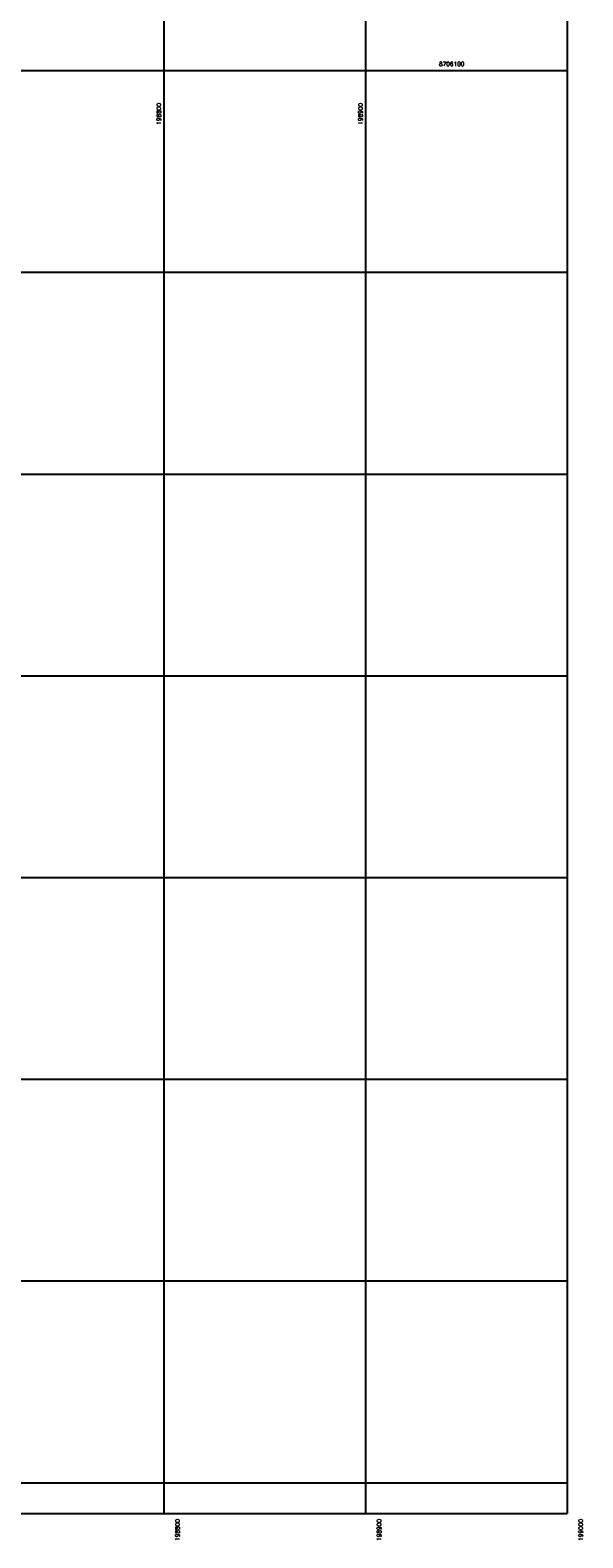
# Model space of a CAD drawing. Header units: millimetres. Extents: x 196436 to 199900, y 8705373 to 8708636.
# Tile 70 of 92: x 198734 to 199008, y 8705373 to 8706120. Entities that reach past the tile are written whole.
import ezdxf
from ezdxf.enums import TextEntityAlignment as Align

# ---------------------------------------------------------------- set-up
doc = ezdxf.new("R2010")
doc.units = ezdxf.units.MM
doc.header["$LTSCALE"] = 5
doc.layers.add('MALHA', color=9, linetype='Continuous')
doc.layers.add('TXT_COORD', color=3, linetype='Continuous')
doc.styles.add('GEOSIS', font='ROMANS.SHX')

msp = doc.modelspace()

# ---------------------------------------------------------------- linework, layer by layer
at = {"layer": 'MALHA'}
for p, q in [((198800, 8708635.599), (198800, 8705384.785)), ((198800, 8708635.599), (198800, 8705384.785)), ((198900, 8708635.599), (198900, 8705384.785)), ((198900, 8708635.599), (198900, 8705384.785)), ((196441.61, 8706100), (199000, 8706100)), ((196441.61, 8706100), (199000, 8706100)), ((196441.61, 8706000), (199000, 8706000)), ((196441.61, 8706000), (199000, 8706000)), ((196441.61, 8705900), (199000, 8705900)), ((196441.61, 8705900), (199000, 8705900)), ((196441.61, 8705800), (199000, 8705800)), ((196441.61, 8705800), (199000, 8705800)), ((196441.61, 8705700), (199000, 8705700)), ((196441.61, 8705700), (199000, 8705700)), ((196441.61, 8705600), (199000, 8705600)), ((196441.61, 8705600), (199000, 8705600)), ((196441.61, 8705500), (199000, 8705500)), ((196441.61, 8705500), (199000, 8705500)), ((196441.61, 8705400), (199000, 8705400)), ((196441.61, 8705400), (199000, 8705400))]:
    msp.add_line(p, q, dxfattribs=at)
at = {"layer": 'MALHA', "color": 7}
msp.add_line((199000, 8708635.599), (199000, 8705384.785), dxfattribs=at)
msp.add_line((199000, 8708635.599), (199000, 8705384.785), dxfattribs=at)
at = {"layer": 'MALHA'}
msp.add_lwpolyline([(199000, 8708635.599), (196441.61, 8708635.599), (196441.61, 8705384.785), (199000, 8705384.785)], dxfattribs=at)
msp.add_lwpolyline([(199000, 8708635.599), (196441.61, 8708635.599), (196441.61, 8705384.785), (199000, 8705384.785)], dxfattribs=at)

# ---------------------------------------------------------------- texts
at = {"layer": 'TXT_COORD', "style": 'GEOSIS'}
msp.add_text('8706100', height=2.1, dxfattribs=at).set_placement((198949.017, 8706101.584), align=Align.BOTTOM_RIGHT)
for s, p in [('198800', (198799.154, 8706083.915)), ('198900', (198899.154, 8706083.915)), ('198800', (198808.392, 8705381.949)), ('198900', (198908.392, 8705381.949)), ('199000', (199008.392, 8705381.949))]:
    msp.add_text(s, height=2.1, rotation=90, dxfattribs=at).set_placement(p, align=Align.BOTTOM_RIGHT)

doc.saveas('drawing.dxf')
